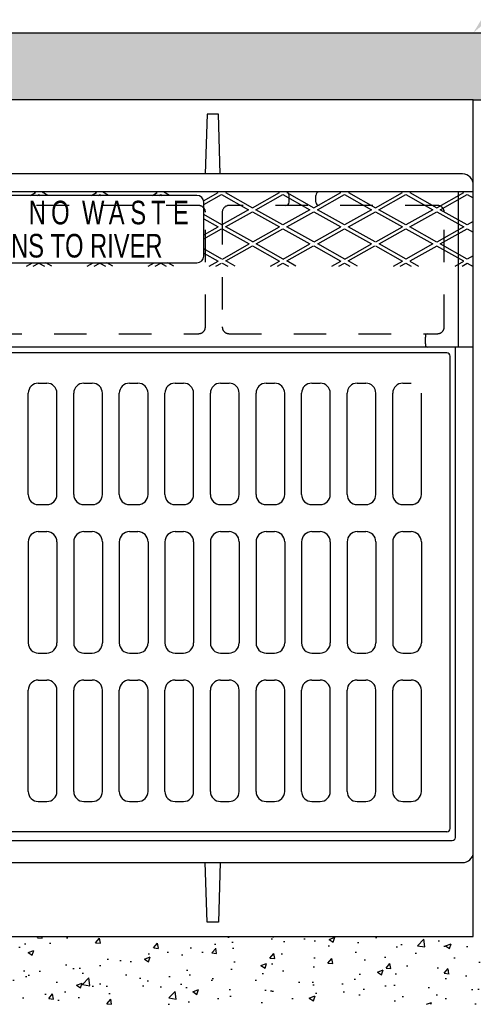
# Model space of a CAD drawing. Header units: feet. Extents: x 6 to 192, y 3 to 30.
# Tile 20 of 30: x 50.95 to 52.35, y 19.75 to 22.79. Entities that reach past the tile are written whole.
import ezdxf
from ezdxf import colors
from ezdxf.entities.mleader import LeaderData, LeaderLine
from ezdxf.enums import TextEntityAlignment as Align
from ezdxf.math import Vec2, Vec3

# ---------------------------------------------------------------- set-up
doc = ezdxf.new("R2010")
doc.units = ezdxf.units.FT
doc.header["$MEASUREMENT"] = 0
doc.linetypes.add('F', pattern=[0.15, 0.1, -0.05])
for name, color, linetype in [('D-TEXT', 9, 'Continuous'), ('DETAIL', 50, 'Continuous'), ('P-HATCH', 247, 'Continuous')]:
    doc.layers.add(name, color=color, linetype=linetype)
doc.styles.add('HOLLOW', font='HOLLOW', dxfattribs={"width": 0.8, "height": 0.875})
doc.styles.get("Standard").update_dxf_attribs({"font": 'ARIAL_0.TTF'})
pattern_1 = [(50, (0, 0), (0.17931505, -0.01568803), [0.01875, -0.20625]), (355, (0, 0), (-0.03468783, 0.18804803), [0.015, -0.165]), (100.45144, (0.01494, -0.0013), (0.1446272, 0.17236), [0.01593505, -0.17528553]), (46.1842, (0, 0.05), (0.2668103, -0.0413798), [0.028125, -0.309375]), (96.63564, (0.02223, 0.04655), (0.2336655, 0.2435297), [0.0239026, -0.2629284]), (351.18416, (0, 0.05), (0.2336655, 0.2435297), [0.0225, -0.2475]), (21, (0.025, 0.0375), (0.14922676, -0.10065472), [0.01875, -0.20625]), (326, (0.025, 0.0375), (0.06082883, 0.1812875), [0.015, -0.165]), (71.45144, (0.03744, 0.02911), (0.2100556, 0.0806328), [0.01593505, -0.17528553]), (37.5, (0, 0), (0.003039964, 0.083223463), [0, -0.163, 0, -0.1675, 0, -0.165625]), (7.5, (0, 0), (0.06576738, 0.09860293), [0, -0.0955, 0, -0.15925, 0, -0.063125]), (327.5, (-0.05575, 0), (0.13345561, -0.00563872), [0, -0.0625, 0, -0.195, 0, -0.25875]), (317.5, (-0.08075, 0), (0.14579654, 0.02502625), [0, -0.08125, 0, -0.1295, 0, -0.18375])]

msp = doc.modelspace()

# ---------------------------------------------------------------- hatches: boundary and pattern name
at = {"layer": 'P-HATCH'}
h = msp.add_hatch(dxfattribs=at)
h.set_pattern_fill('AR-CONC', color=256, scale=0.025)
h.set_pattern_definition(pattern_1)
edge = h.paths.add_edge_path()
edge.add_line((55.89455, 22.75351), (51.89475, 22.75351))
edge.add_line((51.89475, 22.75351), (48.81373, 22.75351))
edge.add_line((48.81373, 22.75351), (48.81373, 22.318))
edge.add_line((48.81373, 22.318), (49.02122, 22.318))
edge.add_line((49.02122, 22.318), (49.02122, 22.33364))
edge.add_arc((49.23122, 22.3363), 0.21002, 90.23903, 180.72352, ccw=False)
edge.add_line((49.23035, 22.54631), (52.35414, 22.54631))
edge.add_line((52.35414, 22.54631), (55.47618, 22.54631))
edge.add_arc((55.47705, 22.3363), 0.21002, 0.72352, 90.23903, ccw=False)
edge.add_line((55.68705, 22.33895), (55.68705, 22.318))
edge.add_line((55.68705, 22.318), (55.89455, 22.318))
edge.add_line((55.89455, 22.318), (55.89455, 22.75351))
h = msp.add_hatch(dxfattribs=at)
h.set_pattern_fill('AR-CONC', color=256, scale=0.025)
h.set_pattern_definition(pattern_1)
h.paths.add_polyline_path([(53.85952, 19.96298), (50.84889, 19.96298), (50.84876, 19.75366), (53.85952, 19.75366)])

# ---------------------------------------------------------------- linework, layer by layer
at = {"layer": 'DETAIL', "linetype": 'Continuous'}
for points in [[(48.81373, 22.75351), (52.35414, 22.75351)], [(52.35414, 22.75351), (55.89455, 22.75351)]]:
    msp.add_lwpolyline(points, dxfattribs=at)
at = {"layer": 'P-HATCH', "linetype": 'Continuous'}
for p, q in [((52.32077, 22.318), (50.81374, 22.318)), ((52.35414, 20.2229), (52.35414, 22.28288)), ((50.81374, 20.19128), (52.32077, 20.19128))]:
    msp.add_line(p, q, dxfattribs=at)
at = {"layer": 'P-HATCH'}
for p, q in [((52.35414, 22.26181), (49.28249, 22.26181)), ((50.98779, 22.25136), (51.00279, 22.2598)), ((50.99922, 22.26181), (51.00279, 22.2598)), ((51.04071, 22.25136), (51.02214, 22.26181)), ((51.02487, 22.26027), (51.0276, 22.26181)), ((51.1757, 22.25136), (51.1907, 22.2598)), ((51.18713, 22.26181), (51.1907, 22.2598)), ((51.22863, 22.25136), (51.21006, 22.26181)), ((51.36361, 22.25136), (51.37862, 22.2598)), ((51.37505, 22.26181), (51.37862, 22.2598)), ((51.41654, 22.25136), (51.39797, 22.26181)), ((51.4007, 22.26027), (51.40343, 22.26181)), ((51.52167, 22.23457), (51.56653, 22.2598)), ((51.56653, 22.2598), (51.56296, 22.26181)), ((51.59302, 22.26181), (51.58945, 22.2598)), ((51.58945, 22.2598), (51.67279, 22.21293)), ((51.67279, 22.21293), (51.75612, 22.2598)), ((51.75612, 22.2598), (51.75255, 22.26181)), ((51.78261, 22.26181), (51.77904, 22.2598)), ((51.77904, 22.2598), (51.86238, 22.21293)), ((51.86238, 22.21293), (51.94571, 22.2598)), ((51.94571, 22.2598), (51.94214, 22.26181)), ((51.9722, 22.26181), (51.96863, 22.2598)), ((51.96863, 22.2598), (52.05197, 22.21293)), ((52.05197, 22.21293), (52.1353, 22.2598)), ((52.1353, 22.2598), (52.13173, 22.26181)), ((52.16179, 22.26181), (52.15823, 22.2598)), ((52.15823, 22.2598), (52.24156, 22.21293)), ((52.24156, 22.21293), (52.32489, 22.2598)), ((52.30853, 21.78264), (52.30853, 22.26181)), ((52.32489, 22.2598), (52.32132, 22.26181)), ((51.50124, 22.25136), (50.12624, 22.25136)), ((51.00903, 22.25136), (51.01341, 22.25383)), ((51.01341, 22.25383), (51.01779, 22.25136)), ((51.19695, 22.25136), (51.20133, 22.25383)), ((51.20133, 22.25383), (51.2057, 22.25136)), ((51.38486, 22.25136), (51.38924, 22.25383)), ((51.38924, 22.25383), (51.39362, 22.25136)), ((51.52207, 22.22284), (51.57715, 22.25383)), ((51.52207, 22.06386), (51.52207, 22.23053)), ((51.57715, 22.25383), (51.66049, 22.20695)), ((51.68341, 22.20695), (51.76674, 22.25383)), ((51.76674, 22.25383), (51.85008, 22.20695)), ((51.78563, 22.23056), (51.78563, 22.25139)), ((51.86788, 22.23056), (51.86788, 22.25139)), ((51.873, 22.20695), (51.95633, 22.25383)), ((51.95633, 22.25383), (52.03967, 22.20695)), ((52.06259, 22.20695), (52.14593, 22.25383)), ((52.14593, 22.25383), (52.22926, 22.20695)), ((52.25218, 22.20695), (52.33552, 22.25383)), ((52.33552, 22.25383), (52.35414, 22.24335)), ((51.66049, 22.20695), (51.57799, 22.16055)), ((51.58945, 22.1541), (51.67279, 22.20098)), ((51.67279, 22.20098), (51.75612, 22.1541)), ((51.76674, 22.16008), (51.68341, 22.20695)), ((51.85008, 22.20695), (51.76674, 22.16008)), ((51.77904, 22.1541), (51.86238, 22.20098)), ((51.86238, 22.20098), (51.94571, 22.1541)), ((51.95633, 22.16008), (51.873, 22.20695)), ((52.03967, 22.20695), (51.95633, 22.16008)), ((51.96863, 22.1541), (52.05197, 22.20098)), ((52.05197, 22.20098), (52.1353, 22.1541)), ((52.14593, 22.16008), (52.06259, 22.20695)), ((52.22926, 22.20695), (52.14593, 22.16008)), ((52.15823, 22.1541), (52.24156, 22.20098)), ((52.24156, 22.20098), (52.32489, 22.1541)), ((52.33552, 22.16008), (52.25218, 22.20695)), ((51.57799, 22.16055), (51.52207, 22.192)), ((51.52207, 22.17911), (51.56653, 22.1541)), ((52.35414, 22.17055), (52.33552, 22.16008)), ((51.52207, 22.12909), (51.56653, 22.1541)), ((51.52207, 22.11714), (51.57715, 22.14812)), ((51.57883, 22.14812), (51.66216, 22.10125)), ((51.67363, 22.1077), (51.59029, 22.15457)), ((51.67363, 22.1077), (51.75612, 22.1541)), ((51.68425, 22.10172), (51.76674, 22.14812)), ((51.76674, 22.14812), (51.85008, 22.10125)), ((51.86154, 22.1077), (51.77821, 22.15457)), ((51.86322, 22.1077), (51.94571, 22.1541)), ((51.87384, 22.10172), (51.95633, 22.14812)), ((51.95633, 22.14812), (52.03967, 22.10125)), ((52.05113, 22.1077), (51.9678, 22.15457)), ((52.05281, 22.1077), (52.1353, 22.1541)), ((52.06343, 22.10172), (52.14593, 22.14812)), ((52.14593, 22.14812), (52.22926, 22.10125)), ((52.24156, 22.10723), (52.15823, 22.1541)), ((52.32489, 22.1541), (52.24156, 22.10723)), ((52.25218, 22.10125), (52.33552, 22.14812)), ((52.33552, 22.14812), (52.35414, 22.13765)), ((51.57799, 22.05485), (51.52207, 22.0863)), ((51.52207, 22.07341), (51.56653, 22.0484)), ((51.57967, 22.05485), (51.66216, 22.10125)), ((51.59029, 22.04887), (51.67279, 22.09527)), ((51.67279, 22.09527), (51.75612, 22.0484)), ((51.76758, 22.05485), (51.68425, 22.10172)), ((51.76758, 22.05485), (51.85008, 22.10125)), ((51.77821, 22.04887), (51.8607, 22.09527)), ((51.86238, 22.09527), (51.94571, 22.0484)), ((51.95717, 22.05485), (51.87384, 22.10172)), ((51.95717, 22.05485), (52.03967, 22.10125)), ((51.9678, 22.04887), (52.05029, 22.09527)), ((52.05197, 22.09527), (52.1353, 22.0484)), ((52.14676, 22.05485), (52.06343, 22.10172)), ((52.22926, 22.10125), (52.14593, 22.05437)), ((52.24156, 22.09462), (52.15823, 22.04775)), ((52.32489, 22.04775), (52.24156, 22.09462)), ((52.33552, 22.05437), (52.25218, 22.10125)), ((50.12624, 22.04303), (51.50124, 22.04303)), ((50.97494, 22.03273), (50.99324, 22.04303)), ((50.99618, 22.03273), (51.01341, 22.04242)), ((51.01341, 22.04242), (51.03064, 22.03273)), ((51.05356, 22.03273), (51.03526, 22.04303)), ((51.16285, 22.03273), (51.18116, 22.04303)), ((51.1841, 22.03273), (51.20133, 22.04242)), ((51.20133, 22.04242), (51.21855, 22.03273)), ((51.24148, 22.03273), (51.22317, 22.04303)), ((51.35076, 22.03273), (51.36907, 22.04303)), ((51.37201, 22.03273), (51.38924, 22.04242)), ((51.38924, 22.04242), (51.40647, 22.03273)), ((51.42939, 22.03273), (51.41108, 22.04303)), ((51.53868, 22.03273), (51.56653, 22.0484)), ((51.55992, 22.03273), (51.57715, 22.04242)), ((51.57883, 22.04242), (51.59606, 22.03273)), ((51.61898, 22.03273), (51.59029, 22.04887)), ((51.72827, 22.03273), (51.75612, 22.0484)), ((51.74952, 22.03273), (51.76674, 22.04242)), ((51.76674, 22.04242), (51.78397, 22.03273)), ((51.8069, 22.03273), (51.77821, 22.04887)), ((51.91786, 22.03273), (51.94571, 22.0484)), ((51.93911, 22.03273), (51.95633, 22.04242)), ((51.95633, 22.04242), (51.97356, 22.03273)), ((51.99649, 22.03273), (51.9678, 22.04887)), ((52.10745, 22.03273), (52.1353, 22.0484)), ((52.1287, 22.03273), (52.14593, 22.04242)), ((52.14593, 22.04177), (52.162, 22.03273)), ((52.15823, 22.04775), (52.18492, 22.03273)), ((52.2982, 22.03273), (52.32489, 22.04775)), ((52.31944, 22.03273), (52.33552, 22.04177)), ((52.35414, 22.06485), (52.33552, 22.05437)), ((52.33552, 22.04177), (52.35414, 22.0313)), ((52.20696, 21.79306), (52.20696, 21.81389)), ((52.35414, 21.78264), (49.28249, 21.78264)), ((52.27207, 21.76518), (49.3554, 21.76518)), ((52.28249, 20.29643), (52.28249, 21.75476)), ((51.01165, 21.67143), (51.03769, 21.67143)), ((51.15228, 21.67143), (51.17832, 21.67143)), ((51.2929, 21.67143), (51.31894, 21.67143)), ((51.43353, 21.67143), (51.45957, 21.67143)), ((51.57415, 21.67143), (51.60019, 21.67143)), ((51.71478, 21.67143), (51.74082, 21.67143)), ((51.8554, 21.67143), (51.88144, 21.67143)), ((51.99603, 21.67143), (52.02207, 21.67143)), ((52.13665, 21.67143), (52.16269, 21.67143)), ((50.9804, 21.32768), (50.9804, 21.64018)), ((51.06894, 21.32768), (51.06894, 21.64018)), ((51.12103, 21.32768), (51.12103, 21.64018)), ((51.20957, 21.32768), (51.20957, 21.64018)), ((51.26165, 21.32768), (51.26165, 21.64018)), ((51.35019, 21.32768), (51.35019, 21.64018)), ((51.40228, 21.32768), (51.40228, 21.64018)), ((51.49082, 21.32768), (51.49082, 21.64018)), ((51.5429, 21.32768), (51.5429, 21.64018)), ((51.63144, 21.32768), (51.63144, 21.64018)), ((51.68353, 21.32768), (51.68353, 21.64018)), ((51.77207, 21.32768), (51.77207, 21.64018)), ((51.82415, 21.32768), (51.82415, 21.64018)), ((51.91269, 21.32768), (51.91269, 21.64018)), ((51.96478, 21.32768), (51.96478, 21.64018)), ((52.05332, 21.32768), (52.05332, 21.64018)), ((52.1054, 21.32768), (52.1054, 21.64018)), ((52.19394, 21.32768), (52.19394, 21.64018)), ((51.01165, 21.29643), (51.03769, 21.29643)), ((51.15228, 21.29643), (51.17832, 21.29643)), ((51.2929, 21.29643), (51.31894, 21.29643)), ((51.43353, 21.29643), (51.45957, 21.29643)), ((51.57415, 21.29643), (51.60019, 21.29643)), ((51.71478, 21.29643), (51.74082, 21.29643)), ((51.8554, 21.29643), (51.88144, 21.29643)), ((51.99603, 21.29643), (52.02207, 21.29643)), ((52.13665, 21.29643), (52.16269, 21.29643)), ((51.01165, 21.2131), (51.03769, 21.2131)), ((51.15228, 21.2131), (51.17832, 21.2131)), ((51.2929, 21.2131), (51.31894, 21.2131)), ((51.43353, 21.2131), (51.45957, 21.2131)), ((51.57415, 21.2131), (51.60019, 21.2131)), ((51.71478, 21.2131), (51.74082, 21.2131)), ((51.8554, 21.2131), (51.88144, 21.2131)), ((51.99603, 21.2131), (52.02207, 21.2131)), ((52.13665, 21.2131), (52.16269, 21.2131)), ((50.9804, 21.18185), (50.9804, 20.86935)), ((51.06894, 21.18185), (51.06894, 20.86935)), ((51.12103, 21.18185), (51.12103, 20.86935)), ((51.20957, 21.18185), (51.20957, 20.86935)), ((51.26165, 21.18185), (51.26165, 20.86935)), ((51.35019, 21.18185), (51.35019, 20.86935)), ((51.40228, 21.18185), (51.40228, 20.86935)), ((51.49082, 21.18185), (51.49082, 20.86935)), ((51.5429, 21.18185), (51.5429, 20.86935)), ((51.63144, 21.18185), (51.63144, 20.86935)), ((51.68353, 21.18185), (51.68353, 20.86935)), ((51.77207, 21.18185), (51.77207, 20.86935)), ((51.82415, 21.18185), (51.82415, 20.86935)), ((51.91269, 21.18185), (51.91269, 20.86935)), ((51.96478, 21.18185), (51.96478, 20.86935)), ((52.05332, 21.18185), (52.05332, 20.86935)), ((52.1054, 21.18185), (52.1054, 20.86935)), ((52.19394, 21.18185), (52.19394, 20.86935)), ((51.01165, 20.8381), (51.03769, 20.8381)), ((51.15228, 20.8381), (51.17832, 20.8381)), ((51.2929, 20.8381), (51.31894, 20.8381)), ((51.43353, 20.8381), (51.45957, 20.8381)), ((51.57415, 20.8381), (51.60019, 20.8381)), ((51.71478, 20.8381), (51.74082, 20.8381)), ((51.8554, 20.8381), (51.88144, 20.8381)), ((51.99603, 20.8381), (52.02207, 20.8381)), ((52.13665, 20.8381), (52.16269, 20.8381)), ((51.01165, 20.75476), (51.03769, 20.75476)), ((51.15228, 20.75476), (51.17832, 20.75476)), ((51.2929, 20.75476), (51.31894, 20.75476)), ((51.43353, 20.75476), (51.45957, 20.75476)), ((51.57415, 20.75476), (51.60019, 20.75476)), ((51.71478, 20.75476), (51.74082, 20.75476)), ((51.8554, 20.75476), (51.88144, 20.75476)), ((51.99603, 20.75476), (52.02207, 20.75476)), ((52.13665, 20.75476), (52.16269, 20.75476)), ((50.9804, 20.41101), (50.9804, 20.72351)), ((51.06894, 20.41101), (51.06894, 20.72351)), ((51.12103, 20.41101), (51.12103, 20.72351)), ((51.20957, 20.41101), (51.20957, 20.72351)), ((51.26165, 20.41101), (51.26165, 20.72351)), ((51.35019, 20.41101), (51.35019, 20.72351)), ((51.40228, 20.41101), (51.40228, 20.72351)), ((51.49082, 20.41101), (51.49082, 20.72351)), ((51.5429, 20.41101), (51.5429, 20.72351)), ((51.63144, 20.41101), (51.63144, 20.72351)), ((51.68353, 20.41101), (51.68353, 20.72351)), ((51.77207, 20.41101), (51.77207, 20.72351)), ((51.82415, 20.41101), (51.82415, 20.72351)), ((51.91269, 20.41101), (51.91269, 20.72351)), ((51.96478, 20.41101), (51.96478, 20.72351)), ((52.05332, 20.41101), (52.05332, 20.72351)), ((52.1054, 20.41101), (52.1054, 20.72351)), ((52.19394, 20.41101), (52.19394, 20.72351)), ((51.01165, 20.37976), (51.03769, 20.37976)), ((51.15228, 20.37976), (51.17832, 20.37976)), ((51.2929, 20.37976), (51.31894, 20.37976)), ((51.43353, 20.37976), (51.45957, 20.37976)), ((51.57415, 20.37976), (51.60019, 20.37976)), ((51.71478, 20.37976), (51.74082, 20.37976)), ((51.8554, 20.37976), (51.88144, 20.37976)), ((51.99603, 20.37976), (52.02207, 20.37976)), ((52.13665, 20.37976), (52.16269, 20.37976)), ((52.27207, 20.28601), (49.3554, 20.28601))]:
    msp.add_line(p, q, dxfattribs=at)
at = {"layer": 'P-HATCH', "linetype": 'Continuous'}
for points in [[(52.35414, 22.28288), (52.35414, 22.54631), (49.23035, 22.54631, 0.4093015), (49.02122, 22.33895), (49.02122, 22.318)], [(52.35414, 22.28288), (52.35414, 22.54631), (55.47793, 22.54631, -0.4093015), (55.68705, 22.33895), (55.68705, 22.318)], [(50.81374, 20.25977), (52.28916, 20.25977, 0.3619387), (52.29969, 20.26855), (52.29969, 21.78264)], [(49.02122, 20.19198), (49.02122, 20.17211, 0.4033832), (49.23035, 19.96298), (52.35414, 19.96298), (52.35414, 20.2229)]]:
    msp.add_lwpolyline(points, format="xyb", dxfattribs=at)
for points in [[(51.57264, 22.318), (51.56737, 22.5024), (51.53225, 22.5024), (51.52698, 22.318)], [(51.57264, 20.19198), (51.56737, 20.00758), (51.53225, 20.00758), (51.52698, 20.19198)]]:
    msp.add_lwpolyline(points, dxfattribs=at)
at = {"layer": 'P-HATCH', "linetype": 'F'}
for points in [[(50.86061, 22.22014, 0.4142132), (50.83978, 22.19931), (50.83978, 21.84514, 0.4142136), (50.86061, 21.82431), (51.50644, 21.82431, 0.4142136), (51.52728, 21.84514), (51.52728, 22.19931, 0.4142136), (51.50644, 22.22014), (50.861, 22.22014)], [(51.60019, 22.22014, 0.4142132), (51.57936, 22.19931), (51.57936, 21.84514, 0.4142136), (51.60019, 21.82431), (52.24366, 21.82431, 0.4142136), (52.26449, 21.84514), (52.26449, 22.19931, 0.4142136), (52.24366, 22.22014), (51.60059, 22.22014)]]:
    msp.add_lwpolyline(points, format="xyb", dxfattribs=at)
at = {"layer": 'P-HATCH', "linetype": 'Continuous'}
for centre, radius, start, end in [((52.31897, 22.28288), 0.03517, 360, 87.07414), ((52.32148, 20.22395), 0.03268, 268.75563, 358.14203)]:
    msp.add_arc(centre, radius, start, end, dxfattribs=at)
at = {"layer": 'P-HATCH'}
for centre, radius, start, end in [((51.77521, 22.25139), 0.01042, 0, 90), ((51.8783, 22.25139), 0.01042, 90, 180), ((51.50124, 22.23053), 0.02083, 0, 90), ((51.77521, 22.23056), 0.01042, 270, 0), ((51.8783, 22.23056), 0.01042, 180, 270), ((51.50124, 22.06386), 0.02083, 270, 0), ((52.21335, 21.81719), 0.00719, 97.53155, 207.27386), ((52.21335, 21.78977), 0.00719, 152.72614, 262.46845), ((52.27207, 21.75476), 0.01042, 0, 90), ((51.01165, 21.64018), 0.03125, 90, 180), ((51.03769, 21.64018), 0.03125, 0, 90), ((51.15228, 21.64018), 0.03125, 90, 180), ((51.17832, 21.64018), 0.03125, 0, 90), ((51.2929, 21.64018), 0.03125, 90, 180), ((51.31894, 21.64018), 0.03125, 0, 90), ((51.43353, 21.64018), 0.03125, 90, 180), ((51.45957, 21.64018), 0.03125, 0, 90), ((51.57415, 21.64018), 0.03125, 90, 180), ((51.60019, 21.64018), 0.03125, 0, 90), ((51.71478, 21.64018), 0.03125, 90, 180), ((51.74082, 21.64018), 0.03125, 0, 90), ((51.8554, 21.64018), 0.03125, 90, 180), ((51.88144, 21.64018), 0.03125, 0, 90), ((51.99603, 21.64018), 0.03125, 90, 180), ((52.02207, 21.64018), 0.03125, 0, 90), ((52.13665, 21.64018), 0.03125, 90, 180), ((51.01165, 21.32768), 0.03125, 180, 270), ((51.03769, 21.32768), 0.03125, 270, 0), ((51.15228, 21.32768), 0.03125, 180, 270), ((51.17832, 21.32768), 0.03125, 270, 0), ((51.2929, 21.32768), 0.03125, 180, 270), ((51.31894, 21.32768), 0.03125, 270, 0), ((51.43353, 21.32768), 0.03125, 180, 270), ((51.45957, 21.32768), 0.03125, 270, 0), ((51.57415, 21.32768), 0.03125, 180, 270), ((51.60019, 21.32768), 0.03125, 270, 0), ((51.71478, 21.32768), 0.03125, 180, 270), ((51.74082, 21.32768), 0.03125, 270, 0), ((51.8554, 21.32768), 0.03125, 180, 270), ((51.88144, 21.32768), 0.03125, 270, 0), ((51.99603, 21.32768), 0.03125, 180, 270), ((52.02207, 21.32768), 0.03125, 270, 0), ((52.13665, 21.32768), 0.03125, 180, 270), ((52.16269, 21.32768), 0.03125, 270, 0), ((51.01165, 21.18185), 0.03125, 90, 180), ((51.03769, 21.18185), 0.03125, 0, 90), ((51.15228, 21.18185), 0.03125, 90, 180), ((51.17832, 21.18185), 0.03125, 0, 90), ((51.2929, 21.18185), 0.03125, 90, 180), ((51.31894, 21.18185), 0.03125, 0, 90), ((51.43353, 21.18185), 0.03125, 90, 180), ((51.45957, 21.18185), 0.03125, 0, 90), ((51.57415, 21.18185), 0.03125, 90, 180), ((51.60019, 21.18185), 0.03125, 0, 90), ((51.71478, 21.18185), 0.03125, 90, 180), ((51.74082, 21.18185), 0.03125, 0, 90), ((51.8554, 21.18185), 0.03125, 90, 180), ((51.88144, 21.18185), 0.03125, 0, 90), ((51.99603, 21.18185), 0.03125, 90, 180), ((52.02207, 21.18185), 0.03125, 0, 90), ((52.13665, 21.18185), 0.03125, 90, 180), ((52.16269, 21.18185), 0.03125, 0, 90), ((51.01165, 20.86935), 0.03125, 180, 270), ((51.03769, 20.86935), 0.03125, 270, 0), ((51.15228, 20.86935), 0.03125, 180, 270), ((51.17832, 20.86935), 0.03125, 270, 0), ((51.2929, 20.86935), 0.03125, 180, 270), ((51.31894, 20.86935), 0.03125, 270, 0), ((51.43353, 20.86935), 0.03125, 180, 270), ((51.45957, 20.86935), 0.03125, 270, 0), ((51.57415, 20.86935), 0.03125, 180, 270), ((51.60019, 20.86935), 0.03125, 270, 0), ((51.71478, 20.86935), 0.03125, 180, 270), ((51.74082, 20.86935), 0.03125, 270, 0), ((51.8554, 20.86935), 0.03125, 180, 270), ((51.88144, 20.86935), 0.03125, 270, 0), ((51.99603, 20.86935), 0.03125, 180, 270), ((52.02207, 20.86935), 0.03125, 270, 0), ((52.13665, 20.86935), 0.03125, 180, 270), ((52.16269, 20.86935), 0.03125, 270, 0), ((51.01165, 20.72351), 0.03125, 90, 180), ((51.03769, 20.72351), 0.03125, 0, 90), ((51.15228, 20.72351), 0.03125, 90, 180), ((51.17832, 20.72351), 0.03125, 0, 90), ((51.2929, 20.72351), 0.03125, 90, 180), ((51.31894, 20.72351), 0.03125, 0, 90), ((51.43353, 20.72351), 0.03125, 90, 180), ((51.45957, 20.72351), 0.03125, 0, 90), ((51.57415, 20.72351), 0.03125, 90, 180), ((51.60019, 20.72351), 0.03125, 0, 90), ((51.71478, 20.72351), 0.03125, 90, 180), ((51.74082, 20.72351), 0.03125, 0, 90), ((51.8554, 20.72351), 0.03125, 90, 180), ((51.88144, 20.72351), 0.03125, 0, 90), ((51.99603, 20.72351), 0.03125, 90, 180), ((52.02207, 20.72351), 0.03125, 0, 90), ((52.13665, 20.72351), 0.03125, 90, 180), ((52.16269, 20.72351), 0.03125, 0, 90), ((51.01165, 20.41101), 0.03125, 180, 270), ((51.03769, 20.41101), 0.03125, 270, 0), ((51.15228, 20.41101), 0.03125, 180, 270), ((51.17832, 20.41101), 0.03125, 270, 0), ((51.2929, 20.41101), 0.03125, 180, 270), ((51.31894, 20.41101), 0.03125, 270, 0), ((51.43353, 20.41101), 0.03125, 180, 270), ((51.45957, 20.41101), 0.03125, 270, 0), ((51.57415, 20.41101), 0.03125, 180, 270), ((51.60019, 20.41101), 0.03125, 270, 0), ((51.71478, 20.41101), 0.03125, 180, 270), ((51.74082, 20.41101), 0.03125, 270, 0), ((51.8554, 20.41101), 0.03125, 180, 270), ((51.88144, 20.41101), 0.03125, 270, 0), ((51.99603, 20.41101), 0.03125, 180, 270), ((52.02207, 20.41101), 0.03125, 270, 0), ((52.13665, 20.41101), 0.03125, 180, 270), ((52.16269, 20.41101), 0.03125, 270, 0), ((52.27207, 20.29643), 0.01042, 270, 0)]:
    msp.add_arc(centre, radius, start, end, dxfattribs=at)

# ---------------------------------------------------------------- texts
at = {"layer": 'P-HATCH', "style": 'HOLLOW', "width": 0.75}
for s, height, p in [('N', 0.07292, (51.00862, 22.19836)), ('O', 0.07292, (51.07965, 22.19836)), ('W', 0.07292, (51.1809, 22.19836)), ('A', 0.07292, (51.25344, 22.19836)), ('S', 0.07292, (51.31994, 22.19836)), ('T', 0.07292, (51.3819, 22.19836)), ('E', 0.07292, (51.45142, 22.19836)), ('DRAINS TO RIVER', 0.0729167, (51.07389, 22.09598))]:
    msp.add_text(s, height=height, dxfattribs=at).set_placement(p, align=Align.MIDDLE)

# ---------------------------------------------------------------- leaders
at = {"layer": 'D-TEXT'}
ml = msp.add_multileader_mtext('Standard', dxfattribs=at)
ml.set_content('{\\Ffont31|c0;ELEVATION, STATION, AND OFFSET \\PLOCATION FOR CATCH BASIN}', color=256)
ml.set_leader_properties(color=256, linetype='ByLayer', lineweight=-1)
ml.build(insert=Vec2(0, 0))
ml.multileader.update_dxf_attribs({"dogleg_length": 0.14, "arrow_head_size": 0.14})
ctx = ml.context
ctx.base_point, ctx.char_height, ctx.arrow_head_size, ctx.landing_gap_size, ctx.plane_origin = Vec3(53.15439, 23.52025), 0.125, 0.14, 0.07, Vec3(51.31935, 24.71941)
notes = []
notes.append((ctx, [(0, (1, 1, 0), (53.01439, 23.52025), (1, 0), 0.14, [(0, [(52.35414, 22.75351)], 0, [])])]))
ctx.mtext.insert, ctx.mtext.flow_direction = Vec3(53.22439, 23.58275), 5
for ctx, leaders in notes:
    for number, flags, end, landing, length, lines in leaders:
        leader = LeaderData()
        leader.index, (leader.has_last_leader_line, leader.has_dogleg_vector, leader.attachment_direction) = number, flags
        leader.last_leader_point, leader.dogleg_vector, leader.dogleg_length = Vec3(end), Vec3(landing), length
        for number, points, colour, breaks in lines:
            line = LeaderLine()
            line.index, line.vertices, line.color, line.breaks = number, Vec3.list(points), colors.encode_raw_color(colour), breaks
            leader.lines.append(line)
        ctx.leaders.append(leader)

doc.saveas('drawing.dxf')
